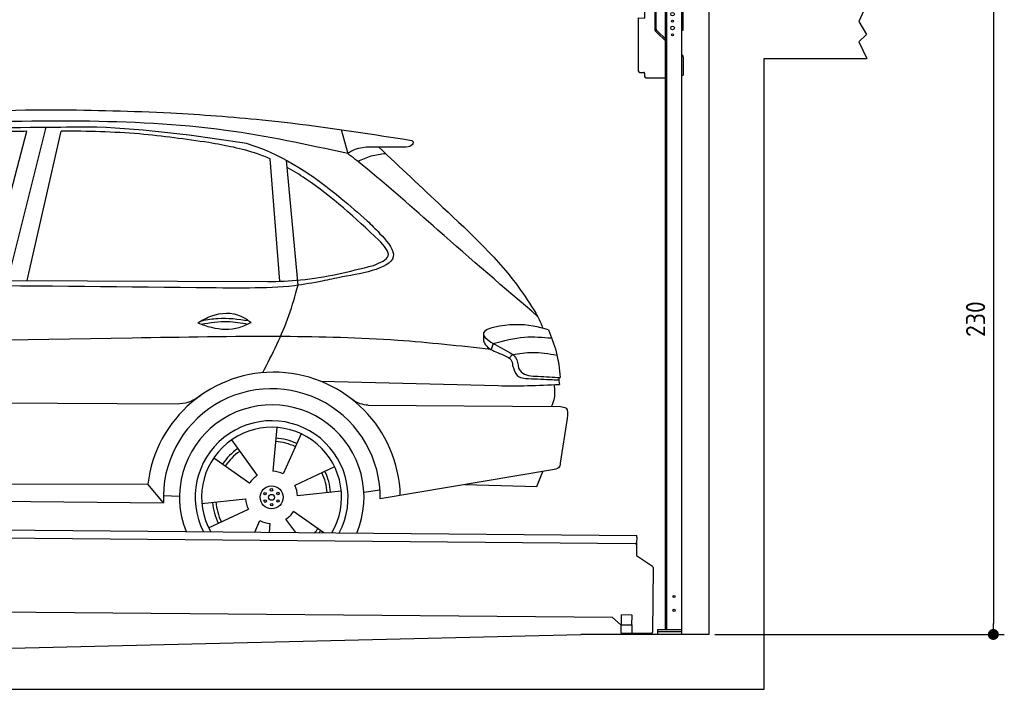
# Model space of a CAD drawing. Header units: millimetres. Extents: x -411 to 6777, y 0 to 7077.
# Tile 5 of 6: x 3183 to 6777, y 0 to 2442. Entities that reach past the tile are written whole.
import ezdxf

# ---------------------------------------------------------------- set-up
doc = ezdxf.new("R2010")
doc.units = ezdxf.units.MM
doc.layers.add('4', color=3, linetype='Continuous')
for name, color, linetype, lineweight in [('AM_0', 7, 'Continuous', 50), ('car', 10, 'Continuous', 25), ('Gebäude', 7, 'Continuous', 25), ('Plattform', 7, 'Continuous', 25), ('Ständer vorne', 7, 'Continuous', 25)]:
    doc.layers.add(name, color=color, linetype=linetype, lineweight=lineweight)
doc.styles.get("Standard").update_dxf_attribs({"font": 'ISOCP.SHX'})
doc.dimstyles.new('GEN-ISO', dxfattribs={"dimscale": 20, "dimtxt": 3.5, "dimasz": 2, "dimexe": 2, "dimexo": 1, "dimgap": 1.5, "dimtad": 1, "dimdec": 1, "dimlfac": 0.1, "dimdsep": 46, "dimtxsty": 'STANDARD', "dimblk": 'PUNKT', "dimcen": 2, "dimclrd": 256, "dimclre": 256, "dimclrt": 2, "dimadec": 0, "dimazin": 0, "dimtp": 0.1, "dimtm": 0.1, "dimtfac": 0.71, "dimtdec": 1, "dimtmove": 2, "dimatfit": 3, "dimldrblk": 'PUNKT', "dimfxl": 2, "dimtolj": 1, "dimarcsym": 0})

# ---------------------------------------------------------------- blocks, each defined once
blk = doc.blocks.new('PUNKT')
at = {"layer": '4', "color": 0, "linetype": 'ByBlock'}
blk.add_line((-0.5, 0), (-1, 0), dxfattribs=at)
at = {"layer": '4', "color": 0, "linetype": 'ByBlock', "const_width": 0.5}
blk.add_lwpolyline([(-0.25, 0, 1), (0.25, 0, 1)], format="xyb", close=True, dxfattribs=at)
blk = doc.blocks.new('*D68')
at = {"layer": '4', "lineweight": -2, "transparency": 16777216}
for p, q in [((6295.4, 2500), (6776.9, 2500)), ((6736.9, 2460), (6736.9, 240)), ((5720, 200), (6776.9, 200))]:
    blk.add_line(p, q, dxfattribs=at)
at = {"layer": 'Defpoints', "color": 0, "transparency": 16777216}
for p in [(6275.4, 2500), (5700, 200), (6736.9, 200)]:
    blk.add_point(p, dxfattribs=at)
at = {"layer": '4', "lineweight": -2, "transparency": 16777216, "xscale": 40, "yscale": 40, "zscale": 40}
for p, rotation in [((6736.9, 2500), 90), ((6736.9, 200), 270)]:
    blk.add_blockref('PUNKT', p, dxfattribs=dict(at, rotation=rotation))
at = {"layer": '4', "color": 2, "transparency": 16777216, "insert": (6671.9, 1350), "char_height": 70, "attachment_point": 5, "rotation": 90}
blk.add_mtext('230', dxfattribs=at)
blk = doc.blocks.new('UG Plattfrom Gl550')
at = {"layer": 'Plattform'}
for p, q in [((498.3, 603.8), (5435.1, 560.7)), ((5429.8, 530.7), (503, 573.7)), ((5435, 554.7), (5434.9, 535.7)), ((5435, 554.7), (5435.1, 560.7)), ((5434.9, 535.7), (5434.5, 488.2)), ((5434.5, 488.2), (5492.9, 448.7)), ((5495.1, 444.5), (5493, 208.2)), ((5347, 261.5), (621.4, 302.7)), ((5378.7, 233.7), (5347, 261.5)), ((5379.7, 235.2), (5380.1, 271.2)), ((5418.1, 270.8), (5380.1, 271.2)), ((5417.7, 234.8), (5418.1, 270.8)), ((5378.5, 205.2), (5378.7, 235.2)), ((5378.7, 235.2), (5418.7, 234.8)), ((5418.5, 204.8), (5418.7, 234.8)), ((5378.5, 205.2), (5418.5, 204.8)), ((5488, 203.2), (5414.8, 203.9))]:
    blk.add_line(p, q, dxfattribs=at)
for centre, radius, start, end in [((5429.9, 535.7), 5, 269.5, 359.5), ((5490.1, 444.5), 5, 359.5, 55.9134), ((5425.8, 243.8), 12, 227.6897, 228.0904), ((5414.9, 208.9), 5, 232.6301, 269.5), ((5488, 208.2), 5, 269.5, 359.5)]:
    blk.add_arc(centre, radius, start, end, dxfattribs=at)
blk = doc.blocks.new('Car_UG')
at = {"layer": 'car'}
for p, q in [((4335.9, 2084.9), (4360.6, 1997.9)), ((3049.2, 1522.4), (3188.4, 2067.2)), ((3119.4, 1502.8), (3258.9, 2083.2)), ((3195.1, 1523.2), (3313.9, 2069.2)), ((4117.6, 1529.9), (4077.5, 1975.5)), ((4183.9, 1515.6), (4137.4, 1971.2)), ((2018.2, 1516.7), (4071.9, 1528)), ((4898.3, 1310.6), (4890.6, 1288.6)), ((4969.6, 1271), (4957.5, 1258.2)), ((4270.6, 1166.3), (4917.8, 1157)), ((1740.1, 1072.2), (3746.7, 1078.5)), ((4444, 1080.7), (5146, 1082.9)), ((5170.6, 1040), (5147.6, 876.4)), ((4111.2, 996.4), (4099.2, 836.6)), ((4200.6, 974.2), (4136.9, 827.1)), ((3946.4, 949.2), (4041.9, 820.4)), ((3882.4, 882.9), (4014.8, 792.6)), ((4324, 855.1), (4179.5, 785.6)), ((5119.5, 852.3), (4491.4, 739.8)), ((5062.9, 790.2), (5084.5, 846)), ((4799.7, 795), (5062.9, 790.2)), ((1832.9, 770.4), (3642.9, 784.6)), ((3701, 717.8), (3642.9, 784.6)), ((4349.4, 766.5), (4190.1, 748.2)), ((4431.8, 763.6), (4490.2, 772.9)), ((3700.2, 744), (3759.2, 742.7)), ((3840.9, 716.5), (4000.2, 734.8)), ((1770.2, 716.1), (3701, 717.8)), ((3866.3, 628), (4010.8, 697.5)), ((4287.7, 613.9), (4175.5, 690.5)), ((4035.1, 613.6), (4053.4, 655.9)), ((4184.6, 613.8), (4148.4, 662.6)), ((4088.6, 613.6), (4091.1, 646.4))]:
    blk.add_line(p, q, dxfattribs=at)
for centre, radius in [((4095.2, 741.5), 41.9), ((4071.2, 754.5), 4.46), ((4094.4, 768.7), 4.46), ((4118.3, 755.7), 4.46), ((4072, 727.3), 4.46), ((4095.1, 741.5), 10.7), ((4095.9, 714.3), 4.46), ((4119, 728.6), 4.46)]:
    blk.add_circle(centre, radius, dxfattribs=at)
for centre, radius, start, end in [((4102.8, 735.3), 462.5, 2.1852, 173.8782), ((4095.8, 741.9), 395.6, 359.6869, 183.4999), ((4095.8, 741.9), 336.7, 337.6776, 202.4775), ((4095.2, 741.5), 279.1, 332.8088, 207.3462), ((4095.2, 741.5), 255.4, 330.0358, 210.1193), ((4095.1, 741.5), 204, 65.3726, 86.5671), ((4095.2, 741.5), 216.3, 65.4485, 86.5251), ((4095.2, 741.5), 216.3, 125.4485, 146.5251), ((4095.1, 741.5), 204, 125.3726, 146.5671), ((4095.2, 741.5), 95.2, 64.034, 87.5844), ((4095.1, 741.5), 204, 5.3726, 26.5671), ((4095.1, 741.5), 216.3, 5.4485, 26.5251), ((4095.2, 741.5), 95.2, 124.034, 147.5844), ((4095.1, 741.5), 95.2, 4.034, 27.5844), ((4095.1, 741.5), 216.3, 185.4485, 206.5251), ((4095.1, 741.5), 204, 185.3726, 206.5671), ((4095.1, 741.5), 95.2, 184.034, 207.5844), ((4095.1, 741.5), 95.2, 304.034, 327.5844), ((4095.1, 741.5), 95.2, 244.034, 267.5844), ((4095.1, 741.5), 204, 321.2555, 326.5671), ((4095.1, 741.5), 216.3, 323.8482, 326.5251)]:
    blk.add_arc(centre, radius, start, end, dxfattribs=at)
for points, knots in [([(2673.6, 2101.7), (2688.3, 2103.8), (2892.1, 2133.3), (3240, 2153.3), (3572.3, 2144.1), (3713.5, 2140.2)], [0, 0, 0, 0, 44.363443, 617.827051, 1041.677324, 1041.677324, 1041.677324, 1041.677324]), ([(3713.5, 2140.2), (3824.9, 2134), (4119.8, 2117.7), (4412.2, 2074.8), (4594.1, 2048)], [0, 0, 0, 0, 334.596694, 885.796742, 885.796742, 885.796742, 885.796742]), ([(4360.6, 1997.9), (4212.5, 2028.4), (3890.5, 2094.7), (3371.9, 2112.1), (2931.5, 2097.6), (2671.4, 2060.7), (2598.4, 2050.4)], [0, 0, 0, 0, 452.969864, 984.660554, 1551.463157, 1772.575196, 1772.575196, 1772.575196, 1772.575196]), ([(2694.7, 2041.5), (2699.6, 2042.3), (2889.8, 2073.3), (3138.1, 2082), (3380.2, 2085), (3434.7, 2085.7)], [0, 0, 0, 0, 14.958905, 578.066478, 741.647169, 741.647169, 741.647169, 741.647169]), ([(3434.7, 2085.7), (3437.6, 2085.6), (3621.2, 2082.5), (3803.6, 2057.8), (3983, 2033.5)], [0, 0, 0, 0, 8.707457, 550.797583, 550.797583, 550.797583, 550.797583]), ([(3188.4, 2067.2), (3174.9, 2066.9), (3075.5, 2064.8), (2904.7, 2061.4), (2749, 2038.7), (2678.4, 2028.4)], [666.326512, 666.326512, 666.326512, 666.326512, 706.624571, 964.215873, 1178.205668, 1178.205668, 1178.205668, 1178.205668]), ([(3853, 2032.7), (3768.5, 2043.9), (3589.5, 2067.6), (3409.2, 2070), (3313.9, 2069.2)], [0, 0, 0, 0, 255.50817, 540.950796, 540.950796, 540.950796, 540.950796]), ([(4077.5, 1975.5), (4062.4, 1982), (3990.2, 2009.7), (3913.4, 2022.6), (3853, 2032.7)], [496.692868, 496.692868, 496.692868, 496.692868, 546.059875, 728.869941, 728.869941, 728.869941, 728.869941]), ([(3983, 2033.5), (3992.1, 2030.8), (4122.8, 1993.1), (4274.9, 1889.8), (4402.4, 1780.6), (4434, 1753.4)], [0, 0, 0, 0, 28.300877, 407.953602, 533.273686, 533.273686, 533.273686, 533.273686]), ([(4567.3, 2023.6), (4540.9, 2022.8), (4476.9, 2020.7), (4400.8, 2025.5), (4365, 2000.8), (4360.6, 1997.9)], [0, 0, 0, 0, 80.522652, 194.664465, 210.337598, 210.337598, 210.337598, 210.337598]), ([(4474.2, 2022.3), (4552.5, 1949.8), (4731.7, 1783.9), (4944.6, 1591.7), (5039.9, 1442.6), (5060.7, 1410)], [0, 0, 0, 0, 320.576675, 734.270248, 850.262502, 850.262502, 850.262502, 850.262502]), ([(4594.1, 2048), (4595.8, 2046.4), (4601.5, 2041.3), (4590, 2023.4), (4576.1, 2023.5), (4567.3, 2023.6)], [0, 0, 0, 0, 6.503563, 21.332115, 46.748977, 46.748977, 46.748977, 46.748977]), ([(5060.7, 1410), (4937.4, 1513.5), (4721.5, 1694.6), (4492.8, 1896.3), (4378.8, 1983.9), (4360.6, 1997.9)], [0, 0, 0, 0, 483.056147, 845.367922, 914.230443, 914.230443, 914.230443, 914.230443]), ([(4397.3, 1969.6), (4413.3, 1977.2), (4445.4, 1992.5), (4480.7, 1997.3), (4498.4, 1999.8)], [0, 0, 0, 0, 52.794285, 106.128892, 106.128892, 106.128892, 106.128892]), ([(4477.3, 1683.1), (4391, 1761.8), (4285.5, 1857.9), (4162.9, 1932.5), (4140.1, 1944.9)], [0, 0, 0, 0, 349.622047, 427.224064, 427.224064, 427.224064, 427.224064]), ([(4434, 1753.4), (4448.8, 1739.2), (4484.5, 1704.7), (4586.9, 1590.1), (4379.5, 1555.8), (4295.1, 1537.1), (4272.3, 1532)], [0, 0, 0, 0, 64.508303, 155.959603, 359.557587, 434.696523, 434.696523, 434.696523, 434.696523]), ([(4458.1, 1590.9), (4483.4, 1601.3), (4534.4, 1622.3), (4496.5, 1662.7), (4477.3, 1683.1)], [0, 0, 0, 0, 64.897781, 131.027998, 131.027998, 131.027998, 131.027998]), ([(4071.9, 1528), (4112.5, 1529.5), (4243.4, 1534.4), (4370.4, 1567.8), (4458.1, 1590.9)], [0, 0, 0, 0, 121.545303, 392.179354, 392.179354, 392.179354, 392.179354]), ([(4272.3, 1532), (4238.6, 1525.2), (4151.2, 1507.4), (3996.6, 1502.9), (3876.9, 1502.8), (3811.9, 1502.7)], [0, 0, 0, 0, 103.03135, 267.243941, 462.405232, 462.405232, 462.405232, 462.405232]), ([(4058.7, 1195.7), (4092.8, 1264.2), (4144, 1367.4), (4173.9, 1478.4), (4183.9, 1515.6)], [0, 0, 0, 0, 228.776239, 344.156953, 344.156953, 344.156953, 344.156953]), ([(3820.1, 1374.7), (3836.1, 1384.5), (3882.2, 1412.9), (3960.6, 1416.3), (4001.7, 1386.9), (4013.7, 1378.2)], [0, 0, 0, 0, 56.386158, 162.852709, 206.792536, 206.792536, 206.792536, 206.792536]), ([(3820.1, 1374.7), (3836.1, 1368.8), (3884.3, 1351.8), (3955.1, 1349.6), (3999.8, 1371.4), (4013.7, 1378.2)], [5.208578, 5.208578, 5.208578, 5.208578, 44.198582, 121.455021, 156.55166, 156.55166, 156.55166, 156.55166]), ([(3831.8, 1370.5), (3864.2, 1375.9), (3920.8, 1385.4), (3977.2, 1376.6), (4001.3, 1372.3)], [0, 0, 0, 0, 73.878693, 129.282646, 129.282646, 129.282646, 129.282646]), ([(3833.7, 1383), (3853.2, 1386.9), (3909.6, 1397.4), (3966.9, 1390.2), (4004.3, 1384.9)], [7.57653, 7.57653, 7.57653, 7.57653, 52.544532, 137.659237, 137.659237, 137.659237, 137.659237]), ([(5099.2, 1362.9), (5063.2, 1372.1), (4992.3, 1390.4), (4805.8, 1355.3), (4908.8, 1303.6), (4960.9, 1277.5)], [0, 0, 0, 0, 123.107987, 242.156921, 363.520645, 363.520645, 363.520645, 363.520645]), ([(4898.3, 1310.6), (4936.2, 1321), (5006.1, 1340.2), (5078.4, 1335.2), (5111.5, 1332.8)], [0, 0, 0, 0, 116.874908, 215.743745, 215.743745, 215.743745, 215.743745]), ([(5099.2, 1362.9), (5110.2, 1336.4), (5133.4, 1280.6), (5140.7, 1220.6), (5144.6, 1189)], [0, 0, 0, 0, 85.533017, 180.427109, 180.427109, 180.427109, 180.427109]), ([(4890.6, 1288.6), (4777.2, 1299.9), (4524.7, 1325.1), (4086.9, 1331.2), (2954.4, 1298.1), (1961.1, 1279.8), (1151.4, 1264.8)], [0, 0, 0, 0, 341.879851, 760.963773, 1312.001547, 3741.308129, 3741.308129, 3741.308129, 3741.308129]), ([(4862.9, 1319.5), (4865.2, 1314.5), (4874.7, 1293.5), (4909.3, 1280.6), (4934.5, 1269.4), (4944.4, 1265)], [0, 0, 0, 0, 16.389871, 67.796127, 100.528992, 100.528992, 100.528992, 100.528992]), ([(4944.4, 1265), (4951.5, 1261.9), (4966.4, 1255.3), (4968.7, 1239.1), (4969.9, 1230.6)], [0, 0, 0, 0, 21.842303, 45.682515, 45.682515, 45.682515, 45.682515]), ([(4960.9, 1277.5), (4968.3, 1272.2), (4986.9, 1258.9), (4989.7, 1235.6), (4991.3, 1221.5)], [0, 0, 0, 0, 26.318616, 66.284673, 66.284673, 66.284673, 66.284673]), ([(4969.6, 1271), (4993.5, 1274.9), (5047.4, 1283.8), (5101.5, 1275.3), (5131.6, 1270.6)], [0, 0, 0, 0, 72.240439, 162.98683, 162.98683, 162.98683, 162.98683]), ([(4969.9, 1230.6), (4971.3, 1226.9), (4976.6, 1212.2), (4987.9, 1187), (5008.8, 1185.3), (5017.3, 1184.6)], [0, 0, 0, 0, 11.944086, 47.503692, 71.615823, 71.615823, 71.615823, 71.615823]), ([(4991.3, 1221.5), (4994.4, 1216.8), (5009.2, 1193.9), (5071.6, 1192.8), (5118.3, 1190.3), (5144.6, 1189)], [0, 0, 0, 0, 16.485849, 80.052138, 161.961551, 161.961551, 161.961551, 161.961551]), ([(4917.8, 1157), (4953.4, 1157.1), (5028, 1157.2), (5102.4, 1161.4), (5141.4, 1163.6)], [0, 0, 0, 0, 106.769841, 223.734473, 223.734473, 223.734473, 223.734473]), ([(5017.3, 1184.6), (5047, 1183.3), (5087.6, 1181.6), (5128.2, 1180.5), (5139.1, 1180.2)], [0, 0, 0, 0, 89.235627, 121.835134, 121.835134, 121.835134, 121.835134]), ([(5113.8, 1082.8), (5117.8, 1092.8), (5128.1, 1118.3), (5125.3, 1145.8), (5123.5, 1162.6)], [0, 0, 0, 0, 32.021295, 81.392264, 81.392264, 81.392264, 81.392264]), ([(3746.7, 1078.5), (3760.6, 1080), (3792.1, 1083.3), (3818.5, 1101.2), (3833.3, 1111.2)], [0, 0, 0, 0, 41.31295, 93.783848, 93.783848, 93.783848, 93.783848]), ([(4444, 1080.7), (4434.2, 1081.8), (4410.6, 1084.4), (4390.9, 1098), (4379.4, 1105.9)], [0, 0, 0, 0, 29.123879, 70.238093, 70.238093, 70.238093, 70.238093]), ([(5146, 1082.9), (5154, 1082.2), (5176.2, 1080.2), (5172.8, 1055.8), (5170.6, 1040)], [0, 0, 0, 0, 21.151799, 59.232385, 59.232385, 59.232385, 59.232385]), ([(5147.6, 876.4), (5146.4, 870.2), (5143.5, 855.6), (5128.3, 853.5), (5119.5, 852.3)], [0, 0, 0, 0, 17.391955, 40.853649, 40.853649, 40.853649, 40.853649])]:
    blk.add_open_spline(points, degree=3, knots=knots, dxfattribs=at)
for points in [[(3811.9, 1502.7), (3190.9, 1502.8), (2569.9, 1502.9), (1948.9, 1503)], [(5060.7, 1410), (5067, 1396), (5073.2, 1382), (5079.3, 1367.9)], [(4862.1, 1344.7), (4862.4, 1336.3), (4862.6, 1327.9), (4862.9, 1319.5)], [(5137.6, 1189.4), (5139.1, 1180.8), (5140.3, 1172.2), (5141.4, 1163.6)]]:
    blk.add_open_spline(points, degree=3, dxfattribs=at)
blk = doc.blocks.new('Gebäude_380_GT230')
at = {"layer": 'Gebäude'}
for p, q in [((6275.4, 2500), (6246.4, 2435.9)), ((6246.4, 2435.9), (6274.3, 2388)), ((6274.3, 2388), (6246.4, 2361)), ((6246.4, 2361), (6275.4, 2300)), ((5900, 0), (5900, 2300)), ((5900, 2300), (6275.4, 2300)), ((3000, 146.1), (5231.6, 200)), ((5700, 200), (5231.6, 200)), ((0, 0), (5900, 0))]:
    blk.add_line(p, q, dxfattribs=at)
blk.add_lwpolyline([(5700, 200), (5700, 2500)], dxfattribs=at)
blk = doc.blocks.new('Ständer_vorne_GT230')
at = {"layer": 'Ständer vorne'}
for p, q in [((5501, 2490), (5501, 2407.2)), ((5506.1, 2407.2), (5506.1, 2490)), ((5595, 2500), (5511, 2500)), ((5595.1, 2495), (5511.1, 2495)), ((5511.2, 2487), (5600, 2487)), ((5540, 218), (5540, 2487)), ((5540, 2482), (5600, 2482)), ((5545, 218), (5545, 2482)), ((5600, 200), (5600, 2490)), ((5605, 2404), (5605, 2490)), ((5441, 2448.2), (5441, 2255)), ((5441, 2448.2), (5465, 2448)), ((5465, 2448), (5465.2, 2478)), ((5465.2, 2478), (5501, 2477.7)), ((5510.3, 2393.9), (5504.1, 2400)), ((5507.6, 2403.7), (5512.7, 2398.6)), ((5510.3, 2393.9), (5539.8, 2365)), ((5512.7, 2398.6), (5540, 2371.8)), ((5600, 2404), (5605, 2404)), ((5600, 2314), (5602, 2312.1)), ((5605, 2304.9), (5605, 2240)), ((5446, 2250), (5461.5, 2250)), ((5464, 2247.5), (5464, 2235)), ((5469, 2230), (5540, 2230)), ((5600, 2240), (5605, 2240)), ((5511, 218), (5600, 218)), ((5511, 218), (5511, 200)), ((5600, 210), (5511, 210)), ((5600, 200), (5511, 200))]:
    blk.add_line(p, q, dxfattribs=at)
for centre, radius in [((5566, 2462), 6.5), ((5566, 2412), 6.5), ((5566, 2437), 3.7), ((5566, 2387), 3.7), ((5571.4, 338), 3.7), ((5571.4, 288), 3.7)]:
    blk.add_circle(centre, radius, dxfattribs=at)
for centre, radius, start, end in [((5511.1, 2489.9), 10.1, 90.1445, 179.6512), ((5511.1, 2490), 5, 90, 180), ((5595, 2490), 10, 0, 90), ((5595, 2490), 5, 0, 90), ((5511.1, 2407.2), 10.1, 180, 225.5525), ((5511.1, 2407.2), 5, 179.6711, 225.5525), ((5595, 2304.9), 10, 0, 45.8814), ((5446, 2255), 5, 180, 270), ((5461.5, 2247.5), 2.5, 0, 90), ((5469, 2235), 5, 180, 270)]:
    blk.add_arc(centre, radius, start, end, dxfattribs=at)

msp = doc.modelspace()

# ---------------------------------------------------------------- block references
at = {"layer": 'AM_0', "rotation": 359.4224719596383}
msp.add_blockref('Car_UG', (0, 0), dxfattribs=at)
at = {"layer": 'Gebäude'}
msp.add_blockref('Gebäude_380_GT230', (0, 0), dxfattribs=at)
at = {"layer": 'Plattform'}
msp.add_blockref('UG Plattfrom Gl550', (0, 0), dxfattribs=at)
at = {"layer": 'Ständer vorne'}
msp.add_blockref('Ständer_vorne_GT230', (0, 0), dxfattribs=at)

# ---------------------------------------------------------------- dimensions: what is measured, and where the dimension line sits
at = {"layer": '4'}
dim = msp.add_linear_dim(base=(6736.86, 200), p1=(6275.45, 2500), p2=(5700, 200), angle=90, dimstyle='GEN-ISO', override={"dimtdec": 3, "dimtolj": 0}, dxfattribs=at)
dim.commit()
dim.dimension.update_dxf_attribs({"geometry": '*D68', "text_midpoint": (6671.85, 1350)})

doc.saveas('drawing.dxf')
